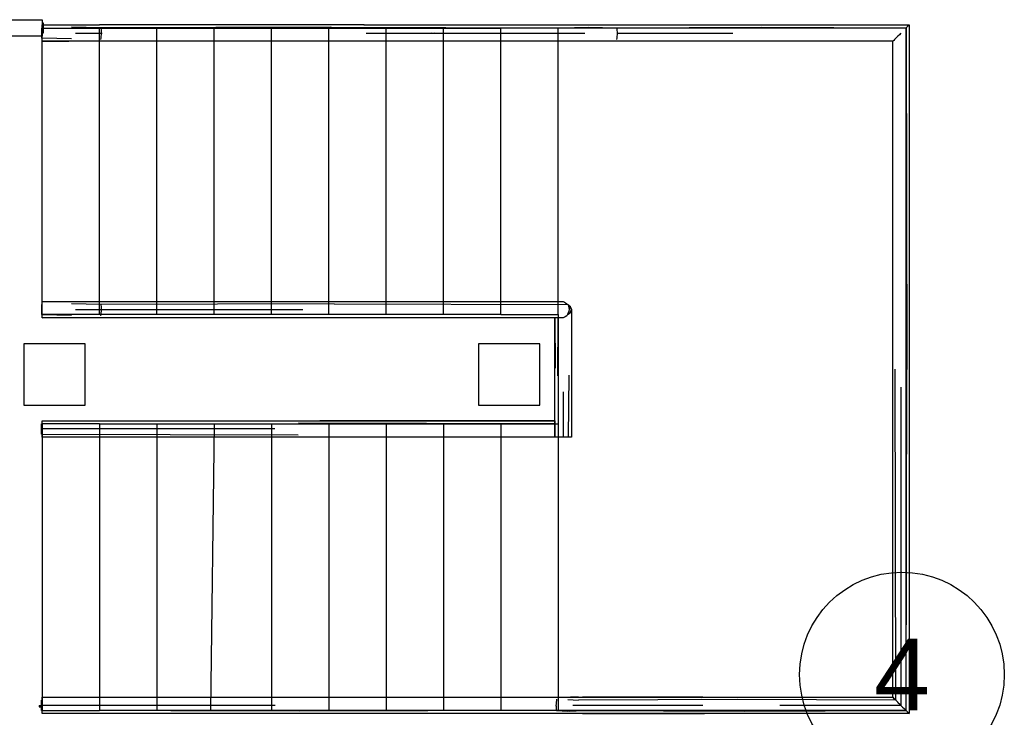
# Model space of a CAD drawing. Extents: x -24342 to 73038, y -9656 to 30949.
# Tile 108 of 170: x 1388 to 1869, y 10075 to 10416. Entities that reach past the tile are written whole.
import ezdxf
from ezdxf.enums import TextEntityAlignment as Align

# ---------------------------------------------------------------- set-up
doc = ezdxf.new("R2010")
doc.units = 0
doc.linetypes.add('ACAD_ISO12W100', pattern=[21, 12, -3, 0, -3, 0, -3])
for name, color, linetype in [('0_XREF', 250, 'Continuous'), ('21.0032_xref_r+1_02_pro$0$02-01 File _ Axe.Construction', 251, 'Continuous'), ('21.0032_xref_r+1_02_pro$0$A-FLOR-HRAL-OTLN.Modèle IFC', 251, 'Continuous'), ('21.0032_xref_r+1_02_pro$0$S-COLS-____-OTLN.Modèle IFC', 251, 'Continuous'), ('21.0032_xref_r+1_02_pro$0$S-STRS-____-OTLN.Modèle IFC', 251, 'Continuous')]:
    doc.layers.add(name, color=color, linetype=linetype)
doc.styles.add('21.0032_xref_r+1_02_pro$0$STYLE_GENERE_5', font='arial.ttf')

# ---------------------------------------------------------------- blocks, each defined once
blk = doc.blocks.new('21.0032_xref_r+1_02_pro$0$Poteau_23_1', base_point=(14050.1, 2427.6))
at = {"layer": '21.0032_xref_r+1_02_pro$0$S-COLS-____-OTLN.Modèle IFC', "linetype": 'Continuous', "ltscale": 0.1, "flags": 128}
blk.add_lwpolyline([(13900.1, 2577.6), (13900.1, 2277.6), (14200.1, 2277.6), (14200.1, 2577.6)], close=True, dxfattribs=at)
blk = doc.blocks.new('21.0032_xref_r+1_02_pro$0$Poteau_24_1', base_point=(16271.2, 2427.6))
at = {"layer": '21.0032_xref_r+1_02_pro$0$S-COLS-____-OTLN.Modèle IFC', "linetype": 'Continuous', "ltscale": 0.1, "flags": 128}
blk.add_lwpolyline([(16121.2, 2577.6), (16121.2, 2277.6), (16421.2, 2277.6), (16421.2, 2577.6)], close=True, dxfattribs=at)
blk = doc.blocks.new('21.0032_xref_r+1_02_pro$0$Elément Modèle 29[32]_1', base_point=(13990.1, 785.1))
at = {"layer": '21.0032_xref_r+1_02_pro$0$S-STRS-____-OTLN.Modèle IFC', "linetype": 'Continuous', "ltscale": 0.1}
for p, q in [((13990.1, 2720), (13990.1, 4120)), ((13990.1, 4120), (14270.1, 4120)), ((14270.1, 4120), (14550.1, 4120)), ((14270.1, 2720), (14270.1, 4120)), ((14550.1, 4120), (14830.1, 4120)), ((14550.1, 2720), (14550.1, 4120)), ((14830.1, 4120), (15110.1, 4120)), ((14830.1, 2720), (14830.1, 4120)), ((15110.1, 4120), (15390.1, 4120)), ((15110.1, 2720), (15110.1, 4120)), ((15390.1, 4120), (15670.1, 4120)), ((15390.1, 2720), (15390.1, 4120)), ((15670.1, 4120), (15950.1, 4120)), ((15670.1, 2720), (15670.1, 4120)), ((15950.1, 4120), (16230.1, 4120)), ((15950.1, 2720), (15950.1, 4120)), ((16486.7, 4120), (16230.1, 4120)), ((16230.1, 2720), (16230.1, 4120)), ((16510.1, 4120), (16486.7, 4120)), ((18210.1, 4120), (16510.1, 4120)), ((16510.1, 2720), (16510.1, 4120)), ((18210.1, 786.7), (18210.1, 4120)), ((14270.1, 2720), (13990.1, 2720)), ((14550.1, 2720), (14270.1, 2720)), ((14830.1, 2720), (14550.1, 2720)), ((15110.1, 2720), (14830.1, 2720)), ((15390.1, 2720), (15110.1, 2720)), ((15670.1, 2720), (15390.1, 2720)), ((15950.1, 2720), (15670.1, 2720)), ((16230.1, 2720), (15950.1, 2720)), ((16230.1, 2720), (16486.7, 2720)), ((16486.7, 2720), (16510.1, 2720)), ((16510.1, 2720), (16510.1, 2186.7)), ((14270.1, 2186.7), (13990.1, 2186.7)), ((13990.1, 2186.7), (13990.1, 786.7)), ((14270.1, 2186.7), (14550.1, 2186.7)), ((14270.1, 2186.7), (14270.1, 786.7)), ((14550.1, 2186.7), (14830.1, 2186.7)), ((14550.1, 2186.7), (14550.1, 786.7)), ((14830.1, 2186.7), (14811.9, 786.7)), ((14830.1, 2186.7), (15110.1, 2186.7)), ((15110.1, 2186.7), (15390.1, 2186.7)), ((15110.1, 2186.7), (15110.1, 786.7)), ((15390.1, 2186.7), (15670.1, 2186.7)), ((15390.1, 2186.7), (15390.1, 786.7)), ((15670.1, 2186.7), (15950.1, 2186.7)), ((15670.1, 2186.7), (15670.1, 786.7)), ((15950.1, 2186.7), (16230.1, 2186.7)), ((15950.1, 2186.7), (15950.1, 786.7)), ((16230.1, 2186.7), (16510.1, 2186.7)), ((16230.1, 2186.7), (16230.1, 786.7)), ((16510.1, 2186.7), (16510.1, 786.7)), ((13990.1, 786.7), (14270.1, 786.7)), ((14550.1, 786.7), (14270.1, 786.7)), ((14811.9, 786.7), (14550.1, 786.7)), ((15110.1, 786.7), (14811.9, 786.7)), ((15390.1, 786.7), (15110.1, 786.7)), ((15670.1, 786.7), (15390.1, 786.7)), ((15950.1, 786.7), (15670.1, 786.7)), ((16230.1, 786.7), (15950.1, 786.7)), ((16510.1, 786.7), (16230.1, 786.7)), ((16813.4, 786.7), (16510.1, 786.7)), ((18210.1, 786.7), (16813.4, 786.7))]:
    blk.add_line(p, q, dxfattribs=at)
blk = doc.blocks.new('21.0032_xref_r+1_02_pro$0$Barrière 13[33]_1', base_point=(13975.1, 769.9))
at = {"layer": '21.0032_xref_r+1_02_pro$0$A-FLOR-HRAL-OTLN.Modèle IFC', "linetype": 'Continuous', "ltscale": 0.1}
for p, q in [((13986.1, 4119.6), (13990.1, 4119.6)), ((13986.1, 4119.6), (13986.1, 4069.6)), ((13990.1, 4130.8), (13990.1, 4135.2)), ((13990.1, 4135.2), (14112.8, 4135.2)), ((13990.1, 4126.5), (13990.1, 4130.8)), ((13990.1, 4118.7), (13990.1, 4126.5)), ((13990.1, 4110.8), (13990.1, 4118.7)), ((13990.1, 4103), (13990.1, 4110.8)), ((13990.1, 4095.2), (13990.1, 4103)), ((13990.1, 4082.7), (13990.1, 4095.2)), ((14112.8, 4135.2), (14145.4, 4135.2)), ((14276.9, 4120.1), (14132.6, 4123.5)), ((14145.4, 4135.2), (14270.1, 4135.2)), ((14152.2, 4095.2), (14278.8, 4095.2)), ((15215, 4135.2), (14270.1, 4135.2)), ((15400.8, 4123.6), (14276.9, 4120.1)), ((14276.9, 4120.1), (14277.9, 4107.7)), ((14277.9, 4107.7), (14278.2, 4103.5)), ((14278.8, 4095.2), (14278, 4087.4)), ((14278.2, 4103.5), (14278.4, 4101.4)), ((14278.4, 4101.4), (14278.8, 4095.2)), ((15563, 4135.2), (15215, 4135.2)), ((15400.8, 4123.6), (16522.7, 4120.1)), ((15563, 4135.2), (16510.1, 4135.2)), ((15573.9, 4095.2), (15576, 4095.2)), ((15576, 4095.2), (16526.2, 4095.2)), ((15894.1, 4098), (15894.1, 4098)), ((15906.1, 4098.1), (15906.1, 4098.1)), ((16510.1, 4135.2), (16626, 4135.2)), ((16522.7, 4120.1), (16659.3, 4123.5)), ((16526.2, 4095.2), (16640.7, 4095.2)), ((16626, 4135.2), (16675.6, 4135.2)), ((16659.3, 4123.5), (16796.9, 4120.1)), ((16675.6, 4135.2), (16790.1, 4135.2)), ((16790.1, 4135.2), (17660.6, 4135.2)), ((16796.9, 4120.1), (17504.6, 4123.5)), ((16796.9, 4120.1), (16797.9, 4107.7)), ((16797.9, 4107.7), (16798.4, 4101.1)), ((16798.8, 4095.2), (16798, 4087.4)), ((16798.4, 4101.1), (16798.4, 4100.9)), ((16798.4, 4100.9), (16798.8, 4095.2)), ((16798.8, 4095.2), (17363.5, 4095.2)), ((17504.6, 4123.5), (18210.2, 4120.1)), ((17660.6, 4135.2), (17666.8, 4135.2)), ((17666.8, 4135.2), (18225.3, 4135.2)), ((18185.3, 4095.2), (18177.5, 4087.4)), ((18214, 4123.9), (18210.2, 4120.1)), ((18210.2, 4120.1), (18213.7, 2452.1)), ((18217.7, 4127.7), (18214, 4123.9)), ((18221.5, 4131.4), (18217.7, 4127.7)), ((18225.3, 4135.2), (18221.5, 4131.4)), ((18225.3, 4135.2), (18224.6, 2632.5)), ((18225.3, 4135.2), (18225.3, 2479.7)), ((13990.1, 4069.6), (13986.1, 4069.6)), ((13990.1, 4070.3), (13990.1, 4082.7)), ((13990.1, 4066.5), (13990.1, 4070.3)), ((14133.2, 4067), (13990.1, 4070.3)), ((13990.1, 4062.7), (13990.1, 4066.5)), ((13990.1, 4059), (13990.1, 4062.7)), ((13990.1, 4055.2), (13990.1, 4059)), ((13990.1, 4055.2), (14120.2, 4055.9)), ((14116.7, 4055.2), (13990.1, 4055.2)), ((14145.4, 4055.2), (14116.7, 4055.2)), ((14270.1, 4055.2), (14145.4, 4055.2)), ((15212.9, 4055.2), (14270.1, 4055.2)), ((14276.4, 4071.8), (14275.5, 4063.9)), ((14277.2, 4079.6), (14276.4, 4071.8)), ((14278, 4087.4), (14277.2, 4079.6)), ((15565.1, 4055.2), (15212.9, 4055.2)), ((16510.1, 4055.2), (15565.1, 4055.2)), ((16650.1, 4055.2), (16510.1, 4055.2)), ((16677.1, 4055.2), (16650.1, 4055.2)), ((16790.1, 4055.2), (16677.1, 4055.2)), ((17345, 4055.2), (16790.1, 4055.2)), ((16796.4, 4071.8), (16795.5, 4063.9)), ((16797.2, 4079.6), (16796.4, 4071.8)), ((16798, 4087.4), (16797.2, 4079.6)), ((17596.6, 4055.2), (17345, 4055.2)), ((18145.3, 4055.2), (17596.6, 4055.2)), ((18147.3, 4057.2), (18145.3, 4055.2)), ((18145.3, 2559.7), (18145.3, 4055.2)), ((18147.9, 4057.8), (18147.3, 4057.2)), ((18149.6, 4059.6), (18147.9, 4057.8)), ((18154, 4063.9), (18149.6, 4059.6)), ((18161.8, 4071.8), (18154, 4063.9)), ((18169.6, 4079.6), (18161.8, 4071.8)), ((18177.5, 4087.4), (18169.6, 4079.6)), ((18145.3, 2368), (18145.3, 2559.7)), ((18160.3, 836.5), (18157.2, 2454.1)), ((18225.3, 2479.7), (18225.3, 2406.4)), ((18225.3, 2406.4), (18225.3, 771.5)), ((18145.3, 851.5), (18145.3, 2368)), ((18145.3, 851.5), (18145.9, 2335.7)), ((13986.1, 837.1), (13990.1, 837.1)), ((13986.1, 787.1), (13986.1, 837.1)), ((13990.1, 848.8), (13990.1, 851.5)), ((13990.1, 851.5), (15136.5, 851.5)), ((13990.1, 847.2), (13990.1, 848.8)), ((13990.1, 842.8), (13990.1, 847.2)), ((13990.1, 835), (13990.1, 842.8)), ((13990.1, 827.2), (13990.1, 835)), ((13990.1, 818.9), (13990.1, 827.2)), ((13990.1, 811.5), (13990.1, 818.9)), ((15136.5, 851.5), (15361.3, 851.5)), ((15361.3, 851.5), (16510.1, 851.5)), ((16501.3, 811.5), (16502.1, 818.9)), ((16502.1, 819.3), (16502.9, 827.2)), ((16502.1, 818.9), (16502.1, 819.3)), ((16502.9, 827.2), (16503.8, 835)), ((16503.8, 835), (16504.6, 842.8)), ((16510.1, 851.5), (16547.3, 851.5)), ((16547.3, 851.5), (16571.2, 851.5)), ((16557.3, 839.8), (16610.1, 836.5)), ((16610.1, 851.5), (16571.2, 851.5)), ((16610.1, 851.5), (17194, 851.5)), ((16610.1, 851.5), (17211.6, 850.9)), ((17385.2, 839.8), (16610.1, 836.5)), ((17194, 851.5), (17553.7, 851.5)), ((18160.3, 836.5), (17385.2, 839.8)), ((17553.7, 851.5), (18145.3, 851.5)), ((18145.3, 851.5), (18149, 847.8)), ((18149, 847.8), (18152.8, 844)), ((18152.8, 844), (18156.6, 840.2)), ((18156.6, 840.2), (18160.3, 836.5)), ((13975.1, 810.4), (13986.1, 810.4)), ((13975.1, 810.4), (13975.1, 805.4)), ((13975.1, 805.4), (13986.1, 805.4)), ((13990.1, 787.1), (13986.1, 787.1)), ((13990.1, 803.7), (13990.1, 811.5)), ((15127.7, 811.5), (13990.1, 811.5)), ((13990.1, 799.1), (13990.1, 803.7)), ((13990.1, 786.6), (13990.1, 799.1)), ((13990.1, 782.8), (13990.1, 786.6)), ((15245.5, 783.2), (13990.1, 786.6)), ((13990.1, 779.1), (13990.1, 782.8)), ((13990.1, 775.3), (13990.1, 779.1)), ((13990.1, 771.5), (13990.1, 775.3)), ((15134.1, 771.5), (13990.1, 771.5)), ((15363.7, 771.5), (15134.1, 771.5)), ((16503.2, 786.6), (15245.5, 783.2)), ((16510.1, 771.5), (15363.7, 771.5)), ((16501.7, 806.6), (16501.3, 811.5)), ((16501.9, 803.7), (16501.7, 806.6)), ((16502.2, 799.1), (16501.9, 803.7)), ((16503.2, 786.6), (16502.2, 799.1)), ((16503.2, 786.6), (16556.6, 783.4)), ((16547.3, 771.5), (16510.1, 771.5)), ((16574.5, 771.5), (16547.3, 771.5)), ((16610.1, 771.5), (16574.5, 771.5)), ((17626.3, 771.5), (16610.1, 771.5)), ((18185.3, 811.5), (17593.7, 811.5)), ((17633.7, 771.5), (17626.3, 771.5)), ((18225.3, 771.5), (17633.7, 771.5)), ((18185.3, 811.5), (18193.1, 803.7)), ((18193.1, 803.7), (18200.9, 795.9)), ((18200.9, 795.9), (18208.7, 788.1)), ((18208.7, 788.1), (18216.5, 780.3)), ((18216.5, 780.3), (18219, 777.8)), ((18219, 777.8), (18220.9, 775.9)), ((18220.9, 775.9), (18221.5, 775.3)), ((18221.5, 775.3), (18222.7, 774.1)), ((18222.7, 774.1), (18225.3, 771.5))]:
    blk.add_line(p, q, dxfattribs=at)
blk = doc.blocks.new('21.0032_xref_r+1_02_pro$0$Barrière 14[34]_1', base_point=(13986.1, 2120.4))
at = {"layer": '21.0032_xref_r+1_02_pro$0$A-FLOR-HRAL-OTLN.Modèle IFC', "linetype": 'Continuous', "ltscale": 0.1}
for p, q in [((13986.1, 2770.4), (13990.1, 2770.4)), ((13986.1, 2770.4), (13986.1, 2720.4)), ((13990.1, 2780.4), (13990.1, 2784.8)), ((13990.1, 2784.8), (14112.8, 2784.8)), ((13990.1, 2776.1), (13990.1, 2780.4)), ((13990.1, 2768.2), (13990.1, 2776.1)), ((13990.1, 2760.4), (13990.1, 2768.2)), ((13990.1, 2752.6), (13990.1, 2760.4)), ((13990.1, 2744.8), (13990.1, 2752.6)), ((13990.1, 2732.3), (13990.1, 2744.8)), ((14112.8, 2784.8), (14145.4, 2784.8)), ((14276.9, 2769.7), (14132.6, 2773.1)), ((14145.4, 2784.8), (14270.1, 2784.8)), ((14152.2, 2744.8), (14278.8, 2744.8)), ((14270.1, 2784.8), (15238.8, 2784.8)), ((15416.4, 2773.1), (14276.9, 2769.7)), ((14276.9, 2769.7), (14277.9, 2757.3)), ((14277.9, 2757.3), (14278.2, 2753)), ((14278.8, 2744.8), (14278, 2737)), ((14278.2, 2753), (14278.4, 2751)), ((14278.4, 2751), (14278.8, 2744.8)), ((14278.8, 2744.8), (15262.7, 2744.8)), ((15238.8, 2784.8), (15572.3, 2784.8)), ((15416.4, 2773.1), (16558.3, 2769.7)), ((15572.3, 2784.8), (16534.9, 2784.8)), ((16534.9, 2784.8), (16540.7, 2781)), ((16540.7, 2781), (16546.6, 2777.3)), ((16546.6, 2777.3), (16552.4, 2773.5)), ((16552.4, 2773.5), (16558.3, 2769.7)), ((16558.3, 2769.7), (16558.6, 2768.6)), ((16559.8, 2768.2), (16558.5, 2768.9)), ((16558.6, 2768.6), (16560.6, 2761.2)), ((16559.8, 2768.2), (16558.6, 2768.6)), ((16563.6, 2762.4), (16559.8, 2768.2)), ((16563, 2766.1), (16559.8, 2768.2)), ((16560.6, 2761.2), (16562.7, 2753)), ((16564.9, 2744.8), (16562.1, 2737.1)), ((16562.7, 2753), (16564.9, 2744.8)), ((16563, 2766.1), (16566.1, 2763.5)), ((16567.3, 2756.5), (16563.6, 2762.4)), ((16566.1, 2763.5), (16568.8, 2760.7)), ((16567.3, 2756.5), (16568.8, 2760.7)), ((16571.1, 2750.7), (16567.3, 2756.5)), ((16570.5, 2754.1), (16567.3, 2756.5)), ((16568.8, 2760.7), (16570.5, 2754.1)), ((16570.5, 2754.1), (16574.9, 2744.8)), ((16574.9, 2744.8), (16571.1, 2750.7)), ((16572.1, 2738.9), (16574.9, 2744.8)), ((16574.9, 2744.8), (16574.2, 2739.4)), ((16574.9, 2744.8), (16574.9, 2493.5)), ((13990.1, 2720.4), (13986.1, 2720.4)), ((13990.1, 2719.9), (13990.1, 2732.3)), ((13990.1, 2716.1), (13990.1, 2719.9)), ((14133.2, 2716.5), (13990.1, 2719.9)), ((13990.1, 2712.3), (13990.1, 2716.1)), ((13990.1, 2708.6), (13990.1, 2712.3)), ((13990.1, 2704.8), (13990.1, 2708.6)), ((13990.1, 2704.8), (14120.2, 2705.4)), ((14116.7, 2704.8), (13990.1, 2704.8)), ((14145.4, 2704.8), (14116.7, 2704.8)), ((14270.1, 2704.8), (14145.4, 2704.8)), ((15232.7, 2704.8), (14270.1, 2704.8)), ((14276.4, 2721.3), (14275.5, 2713.5)), ((14277.2, 2729.2), (14276.4, 2721.3)), ((14278, 2737), (14277.2, 2729.2)), ((15578.3, 2704.8), (15232.7, 2704.8)), ((16534.9, 2704.8), (15578.3, 2704.8)), ((16494.9, 2493.5), (16494.9, 2704.8)), ((16494.9, 2704.8), (16495.5, 2458.2)), ((16509.7, 2704.8), (16506.6, 2421.3)), ((16541, 2707.7), (16534.9, 2704.8)), ((16544.2, 2709.2), (16541, 2707.7)), ((16553.6, 2713.5), (16544.2, 2709.2)), ((16556.4, 2721.4), (16553.6, 2713.5)), ((16559.8, 2721.3), (16556, 2720.3)), ((16556.9, 2722.8), (16556.4, 2721.4)), ((16559.3, 2729.3), (16556.9, 2722.8)), ((16556.9, 2722.8), (16558.3, 2723.3)), ((16558.3, 2723.3), (16566.1, 2726.1)), ((16562.1, 2737.1), (16559.3, 2729.3)), ((16566.1, 2726.1), (16559.8, 2721.3)), ((16566.1, 2726.1), (16570.5, 2735.4)), ((16568.9, 2729.1), (16566.1, 2726.1)), ((16572.3, 2734.2), (16568.9, 2729.1)), ((16570.5, 2735.4), (16572.1, 2738.9)), ((16574.2, 2739.4), (16572.3, 2734.2)), ((16494.9, 2381.7), (16494.9, 2493.5)), ((16574.9, 2493.5), (16574.9, 2363.8)), ((16563.2, 2423.7), (16559.8, 2121.3)), ((16494.9, 2121.3), (16494.9, 2381.7)), ((16574.9, 2363.8), (16574.9, 2121.3)), ((16534.9, 2342.6), (16534.9, 2121.3)), ((13986.1, 2186.3), (13990.1, 2186.3)), ((13986.1, 2136.3), (13986.1, 2186.3)), ((13990.1, 2199.2), (13990.1, 2201.9)), ((13990.1, 2201.9), (15125, 2201.9)), ((13990.1, 2197.6), (13990.1, 2199.2)), ((13990.1, 2193.2), (13990.1, 2197.6)), ((13990.1, 2185.4), (13990.1, 2193.2)), ((13990.1, 2177.6), (13990.1, 2185.4)), ((13990.1, 2169.8), (13990.1, 2177.6)), ((13990.1, 2161.9), (13990.1, 2169.8)), ((15125, 2201.9), (15359.3, 2201.9)), ((16494.2, 2186.9), (15242.8, 2190.2)), ((16494.2, 2201.9), (15345.8, 2201.3)), ((15359.3, 2201.9), (16494.2, 2201.9)), ((16494.2, 2201.9), (16494.2, 2198.2)), ((16494.2, 2198.2), (16494.2, 2194.4)), ((16494.2, 2194.4), (16494.2, 2190.7)), ((16494.2, 2190.7), (16494.2, 2186.9)), ((16494.2, 2186.9), (16494.2, 2174.4)), ((16494.2, 2174.4), (16494.2, 2161.9)), ((16494.9, 2171.3), (16494.2, 2171.3)), ((13990.1, 2136.3), (13986.1, 2136.3)), ((13990.1, 2154.1), (13990.1, 2161.9)), ((15125, 2161.9), (13990.1, 2161.9)), ((13990.1, 2149.5), (13990.1, 2154.1)), ((13990.1, 2137), (13990.1, 2149.5)), ((13990.1, 2133.2), (13990.1, 2137)), ((13990.1, 2137), (15240.5, 2133.7)), ((13990.1, 2129.5), (13990.1, 2133.2)), ((13990.1, 2125.7), (13990.1, 2129.5)), ((13990.1, 2121.9), (13990.1, 2125.7)), ((15125, 2121.9), (13990.1, 2121.9)), ((15359.3, 2121.9), (15125, 2121.9)), ((16494.2, 2121.9), (15359.3, 2121.9)), ((16494.2, 2161.9), (16494.2, 2154.1)), ((16494.2, 2154.1), (16494.2, 2146.3)), ((16494.2, 2151.3), (16494.9, 2151.3)), ((16494.2, 2146.3), (16494.2, 2138.5)), ((16494.2, 2138.5), (16494.2, 2130.7)), ((16494.2, 2130.7), (16494.2, 2126.3)), ((16494.2, 2126.3), (16494.2, 2121.9)), ((16497.8, 2121.3), (16494.9, 2121.3)), ((16499.2, 2121.3), (16497.8, 2121.3)), ((16503.6, 2121.3), (16499.2, 2121.3)), ((16511.4, 2121.3), (16503.6, 2121.3)), ((16519.2, 2121.3), (16511.4, 2121.3)), ((16527, 2121.3), (16519.2, 2121.3)), ((16534.9, 2121.3), (16527, 2121.3)), ((16543.4, 2121.3), (16534.9, 2121.3)), ((16547.3, 2121.3), (16543.4, 2121.3)), ((16559.8, 2121.3), (16547.3, 2121.3)), ((16563.6, 2121.3), (16559.8, 2121.3)), ((16567.3, 2121.3), (16563.6, 2121.3)), ((16571.1, 2121.3), (16567.3, 2121.3)), ((16574.9, 2121.3), (16571.1, 2121.3))]:
    blk.add_line(p, q, dxfattribs=at)
blk = doc.blocks.new('21.0032_xref_r+1_02_pro$0$Elément Modèle 50[654]_1', base_point=(13990.1, 785.1))
at = {"layer": '21.0032_xref_r+1_02_pro$0$S-STRS-____-OTLN.Modèle IFC', "linetype": 'Continuous', "ltscale": 0.1}
for p, q in [((13990.1, 2720), (13990.1, 4120)), ((13990.1, 4120), (14270.1, 4120)), ((14270.1, 4120), (14550.1, 4120)), ((14270.1, 2720), (14270.1, 4120)), ((14550.1, 4120), (14830.1, 4120)), ((14550.1, 2720), (14550.1, 4120)), ((14830.1, 4120), (15110.1, 4120)), ((14830.1, 2720), (14830.1, 4120)), ((15110.1, 4120), (15390.1, 4120)), ((15110.1, 2720), (15110.1, 4120)), ((15390.1, 4120), (15670.1, 4120)), ((15390.1, 2720), (15390.1, 4120)), ((15670.1, 4120), (15950.1, 4120)), ((15670.1, 2720), (15670.1, 4120)), ((15950.1, 4120), (16230.1, 4120)), ((15950.1, 2720), (15950.1, 4120)), ((16486.6, 4120), (16230.1, 4120)), ((16230.1, 2720), (16230.1, 4120)), ((16510.1, 4120), (16486.6, 4120)), ((18210.1, 4120), (16510.1, 4120)), ((16510.1, 2720), (16510.1, 4120)), ((18210.1, 786.7), (18210.1, 4120)), ((14270.1, 2720), (13990.1, 2720)), ((14550.1, 2720), (14270.1, 2720)), ((14830.1, 2720), (14550.1, 2720)), ((15110.1, 2720), (14830.1, 2720)), ((15390.1, 2720), (15110.1, 2720)), ((15670.1, 2720), (15390.1, 2720)), ((15950.1, 2720), (15670.1, 2720)), ((16230.1, 2720), (15950.1, 2720)), ((16230.1, 2720), (16486.6, 2720)), ((16486.6, 2720), (16510.1, 2720)), ((16510.1, 2720), (16510.1, 2186.7)), ((14270.1, 2186.7), (13990.1, 2186.7)), ((13990.1, 2186.7), (13990.1, 786.7)), ((14270.1, 2186.7), (14550.1, 2186.7)), ((14270.1, 2186.7), (14270.1, 786.7)), ((14550.1, 2186.7), (14830.1, 2186.7)), ((14550.1, 2186.7), (14550.1, 786.7)), ((14830.1, 2186.7), (14811.9, 786.7)), ((14830.1, 2186.7), (15110.1, 2186.7)), ((15110.1, 2186.7), (15390.1, 2186.7)), ((15110.1, 2186.7), (15110.1, 786.7)), ((15390.1, 2186.7), (15670.1, 2186.7)), ((15390.1, 2186.7), (15390.1, 786.7)), ((15670.1, 2186.7), (15950.1, 2186.7)), ((15670.1, 2186.7), (15670.1, 786.7)), ((15950.1, 2186.7), (16230.1, 2186.7)), ((15950.1, 2186.7), (15950.1, 786.7)), ((16230.1, 2186.7), (16510.1, 2186.7)), ((16230.1, 2186.7), (16230.1, 786.7)), ((16510.1, 2186.7), (16510.1, 786.7)), ((13990.1, 786.7), (14270.1, 786.7)), ((14550.1, 786.7), (14270.1, 786.7)), ((14811.9, 786.7), (14550.1, 786.7)), ((15110.1, 786.7), (14811.9, 786.7)), ((15390.1, 786.7), (15110.1, 786.7)), ((15670.1, 786.7), (15390.1, 786.7)), ((15950.1, 786.7), (15670.1, 786.7)), ((16230.1, 786.7), (15950.1, 786.7)), ((16510.1, 786.7), (16230.1, 786.7)), ((16813.6, 786.7), (16510.1, 786.7)), ((18210.1, 786.7), (16813.6, 786.7))]:
    blk.add_line(p, q, dxfattribs=at)
blk = doc.blocks.new('21.0032_xref_r+1_02_pro$0$Barrière 25[655]_1', base_point=(13985.1, 769.9))
at = {"layer": '21.0032_xref_r+1_02_pro$0$A-FLOR-HRAL-OTLN.Modèle IFC', "linetype": 'Continuous', "ltscale": 0.1}
for p, q in [((13986.1, 4119.6), (13990.1, 4119.6)), ((13986.1, 4119.6), (13986.1, 4069.6)), ((13990.1, 4130.8), (13990.1, 4135.2)), ((13990.1, 4135.2), (14112.8, 4135.2)), ((13990.1, 4126.5), (13990.1, 4130.8)), ((13990.1, 4118.7), (13990.1, 4126.5)), ((13990.1, 4110.8), (13990.1, 4118.7)), ((13990.1, 4103), (13990.1, 4110.8)), ((13990.1, 4095.2), (13990.1, 4103)), ((13990.1, 4082.7), (13990.1, 4095.2)), ((14112.8, 4135.2), (14145.4, 4135.2)), ((14276.9, 4120.1), (14132.6, 4123.5)), ((14145.4, 4135.2), (14270.1, 4135.2)), ((14152.2, 4095.2), (14278.9, 4095.2)), ((15216.1, 4135.2), (14270.1, 4135.2)), ((15401.1, 4123.6), (14276.9, 4120.1)), ((14276.9, 4120.1), (14277.9, 4107.7)), ((14277.9, 4107.7), (14278.2, 4103.5)), ((14278.9, 4095.2), (14278, 4087.4)), ((14278.2, 4103.5), (14278.4, 4101.4)), ((14278.4, 4101.4), (14278.9, 4095.2)), ((15561.9, 4135.2), (15216.1, 4135.2)), ((15401.1, 4123.6), (16522.7, 4120.1)), ((15561.9, 4135.2), (16510.1, 4135.2)), ((15572.8, 4095.2), (15575, 4095.2)), ((15575, 4095.2), (16526.3, 4095.2)), ((15894.1, 4098), (15894.1, 4098)), ((15906.1, 4098.1), (15906.1, 4098.1)), ((16510.1, 4135.2), (16625.9, 4135.2)), ((16522.7, 4120.1), (16659.3, 4123.5)), ((16526.3, 4095.2), (16640.7, 4095.2)), ((16625.9, 4135.2), (16675.7, 4135.2)), ((16659.3, 4123.5), (16796.9, 4120.1)), ((16675.7, 4135.2), (16790.1, 4135.2)), ((16790.1, 4135.2), (17660.6, 4135.2)), ((16796.9, 4120.1), (17504.6, 4123.5)), ((16796.9, 4120.1), (16797.9, 4107.7)), ((16797.9, 4107.7), (16798.4, 4101.1)), ((16798.9, 4095.2), (16798, 4087.4)), ((16798.4, 4101.1), (16798.4, 4100.9)), ((16798.4, 4100.9), (16798.9, 4095.2)), ((16798.9, 4095.2), (17363.5, 4095.2)), ((17504.6, 4123.5), (18210.2, 4120.1)), ((17660.6, 4135.2), (17666.8, 4135.2)), ((17666.8, 4135.2), (18225.3, 4135.2)), ((18185.3, 4095.2), (18178.2, 4088.2)), ((18214, 4123.9), (18210.2, 4120.1)), ((18213.6, 2453.4), (18210.2, 4120.1)), ((18217.7, 4127.7), (18214, 4123.9)), ((18221.5, 4131.4), (18217.7, 4127.7)), ((18221.9, 4131.9), (18221.5, 4131.4)), ((18225.3, 4135.2), (18221.9, 4131.9)), ((18225.3, 4135.2), (18225.3, 2427.1)), ((13990.1, 4069.6), (13986.1, 4069.6)), ((13990.1, 4070.3), (13990.1, 4082.7)), ((13990.1, 4066.5), (13990.1, 4070.3)), ((14133.2, 4067), (13990.1, 4070.3)), ((13990.1, 4062.7), (13990.1, 4066.5)), ((13990.1, 4059), (13990.1, 4062.7)), ((13990.1, 4055.2), (13990.1, 4059)), ((13990.1, 4055.2), (14120.3, 4055.9)), ((14116.7, 4055.2), (13990.1, 4055.2)), ((14145.4, 4055.2), (14116.7, 4055.2)), ((14270.1, 4055.2), (14145.4, 4055.2)), ((15214, 4055.2), (14270.1, 4055.2)), ((14276.4, 4071.8), (14275.6, 4063.9)), ((14277.2, 4079.6), (14276.4, 4071.8)), ((14278, 4087.4), (14277.2, 4079.6)), ((15564, 4055.2), (15214, 4055.2)), ((16510.1, 4055.2), (15564, 4055.2)), ((16650.1, 4055.2), (16510.1, 4055.2)), ((16677.2, 4055.2), (16650.1, 4055.2)), ((16790.1, 4055.2), (16677.2, 4055.2)), ((17345, 4055.2), (16790.1, 4055.2)), ((16796.4, 4071.8), (16795.6, 4063.9)), ((16797.2, 4079.6), (16796.4, 4071.8)), ((16798, 4087.4), (16797.2, 4079.6)), ((17596.6, 4055.2), (17345, 4055.2)), ((18145.3, 4055.2), (17596.6, 4055.2)), ((18147.3, 4057.2), (18145.3, 4055.2)), ((18145.3, 2368), (18145.3, 4055.2)), ((18147.9, 4057.8), (18147.3, 4057.2)), ((18149.6, 4059.6), (18147.9, 4057.8)), ((18154, 4063.9), (18149.6, 4059.6)), ((18161.8, 4071.8), (18154, 4063.9)), ((18169.6, 4079.6), (18161.8, 4071.8)), ((18177.5, 4087.4), (18169.6, 4079.6)), ((18178.2, 4088.2), (18177.5, 4087.4)), ((18210.2, 786.6), (18213.6, 2453.4)), ((18225.3, 2427.1), (18225.3, 2406.4)), ((18225.3, 2406.4), (18225.3, 771.5)), ((18145.3, 2347.1), (18145.3, 2368)), ((18185.3, 2366.4), (18185.3, 811.5)), ((18145.3, 851.5), (18145.3, 2347.1)), ((13986.1, 837.1), (13990.1, 837.1)), ((13986.1, 787.1), (13986.1, 837.1)), ((13990.1, 848.8), (13990.1, 851.5)), ((13990.1, 851.5), (15137.6, 851.5)), ((13990.1, 847.2), (13990.1, 848.8)), ((13990.1, 842.8), (13990.1, 847.2)), ((13990.1, 835), (13990.1, 842.8)), ((13990.1, 827.2), (13990.1, 835)), ((13990.1, 818.9), (13990.1, 827.2)), ((13990.1, 811.5), (13990.1, 818.9)), ((15137.6, 851.5), (15360.1, 851.5)), ((15360.1, 851.5), (16510.1, 851.5)), ((16501.2, 811.5), (16502, 818.9)), ((16502, 818.9), (16502.1, 819.3)), ((16502.1, 819.3), (16502.9, 827.2)), ((16502.9, 827.2), (16503.7, 835)), ((16503.7, 835), (16504.6, 842.8)), ((16510.1, 851.5), (16545.5, 851.5)), ((16545.5, 851.5), (16591.7, 851.5)), ((16591.7, 851.5), (16630.1, 851.5)), ((17217.8, 851.5), (16630.1, 851.5)), ((17217.8, 851.5), (17387.7, 851.5)), ((17387.7, 851.5), (18145.3, 851.5)), ((18147.2, 849.6), (18145.3, 851.5)), ((18147.9, 848.9), (18147.2, 849.6)), ((18149.6, 847.2), (18147.9, 848.9)), ((18154, 842.8), (18149.6, 847.2)), ((18161.8, 835), (18154, 842.8)), ((18164.8, 832), (18161.8, 835)), ((18169.6, 827.2), (18164.8, 832)), ((18175.1, 821.7), (18169.6, 827.2)), ((18178.2, 818.6), (18175.1, 821.7)), ((18185.3, 811.5), (18178.2, 818.6)), ((13985.1, 810.4), (13986.1, 810.4)), ((13985.1, 810.4), (13985.1, 805.4)), ((13985.1, 805.4), (13986.1, 805.4)), ((13990.1, 787.1), (13986.1, 787.1)), ((13990.1, 803.7), (13990.1, 811.5)), ((15128.8, 811.5), (13990.1, 811.5)), ((13990.1, 799.1), (13990.1, 803.7)), ((13990.1, 786.6), (13990.1, 799.1)), ((13990.1, 782.8), (13990.1, 786.6)), ((15245.5, 783.2), (13990.1, 786.6)), ((13990.1, 779.1), (13990.1, 782.8)), ((13990.1, 775.3), (13990.1, 779.1)), ((13990.1, 771.5), (13990.1, 775.3)), ((15135.2, 771.5), (13990.1, 771.5)), ((15362.5, 771.5), (15135.2, 771.5)), ((16503.2, 786.6), (15245.5, 783.2)), ((16510.1, 771.5), (15362.5, 771.5)), ((16501.9, 803.7), (16501.2, 811.5)), ((16502, 802.4), (16501.9, 803.7)), ((16502.2, 799.1), (16502, 802.4)), ((16502.6, 794.5), (16502.2, 799.1)), ((16503.2, 786.6), (16502.6, 794.5)), ((16503.2, 786.6), (16567.5, 783.2)), ((16588.6, 771.5), (16510.1, 771.5)), ((16567.5, 783.2), (16630.1, 786.6)), ((16585.8, 811.5), (16582.9, 811.5)), ((16630.1, 811.5), (16585.8, 811.5)), ((16591.7, 771.5), (16588.6, 771.5)), ((16630.1, 771.5), (16591.7, 771.5)), ((17217.8, 811.5), (16630.1, 811.5)), ((16630.1, 786.6), (17420.1, 783.2)), ((16630.1, 771.5), (17225.3, 771.5)), ((17637.5, 771.5), (17225.3, 771.5)), ((17420.1, 783.2), (18210.2, 786.6)), ((18225.3, 771.5), (17613.6, 772.1)), ((18225.3, 771.5), (17637.5, 771.5)), ((18214, 782.8), (18210.2, 786.6)), ((18215.6, 781.2), (18214, 782.8)), ((18217.7, 779.1), (18215.6, 781.2)), ((18220.4, 776.4), (18217.7, 779.1)), ((18221.9, 774.9), (18220.4, 776.4)), ((18225.3, 771.5), (18221.9, 774.9))]:
    blk.add_line(p, q, dxfattribs=at)
blk = doc.blocks.new('21.0032_xref_r+1_02_pro$0$Barrière 26[656]_1', base_point=(13986.1, 2120.4))
at = {"layer": '21.0032_xref_r+1_02_pro$0$A-FLOR-HRAL-OTLN.Modèle IFC', "linetype": 'Continuous', "ltscale": 0.1}
for p, q in [((13986.1, 2770.4), (13990.1, 2770.4)), ((13986.1, 2770.4), (13986.1, 2720.4)), ((13990.1, 2780.4), (13990.1, 2784.8)), ((13990.1, 2784.8), (14112.8, 2784.8)), ((13990.1, 2776.1), (13990.1, 2780.4)), ((13990.1, 2768.2), (13990.1, 2776.1)), ((13990.1, 2760.4), (13990.1, 2768.2)), ((13990.1, 2752.6), (13990.1, 2760.4)), ((13990.1, 2744.8), (13990.1, 2752.6)), ((13990.1, 2732.3), (13990.1, 2744.8)), ((14112.8, 2784.8), (14145.4, 2784.8)), ((14276.9, 2769.7), (14132.6, 2773.1)), ((14145.4, 2784.8), (14270.1, 2784.8)), ((14152.2, 2744.8), (14278.9, 2744.8)), ((14270.1, 2784.8), (15239.9, 2784.8)), ((15416.4, 2773.1), (14276.9, 2769.7)), ((14276.9, 2769.7), (14277.9, 2757.3)), ((14277.9, 2757.3), (14278.2, 2753)), ((14278.9, 2744.8), (14278, 2737)), ((14278.2, 2753), (14278.4, 2751)), ((14278.4, 2751), (14278.9, 2744.8)), ((14278.9, 2744.8), (15263.8, 2744.8)), ((15239.9, 2784.8), (15571.1, 2784.8)), ((15416.4, 2773.1), (16558.3, 2769.7)), ((15571.1, 2784.8), (16534.9, 2784.8)), ((16534.9, 2784.8), (16540.7, 2781)), ((16540.7, 2781), (16546.6, 2777.3)), ((16546.6, 2777.3), (16552.4, 2773.5)), ((16552.4, 2773.5), (16558.3, 2769.7)), ((16558.3, 2769.7), (16558.6, 2768.6)), ((16559.8, 2768.2), (16558.5, 2768.9)), ((16558.6, 2768.6), (16560.6, 2761.1)), ((16559.8, 2768.2), (16558.6, 2768.6)), ((16563.6, 2762.4), (16559.8, 2768.2)), ((16563, 2766.1), (16559.8, 2768.2)), ((16560.6, 2761.1), (16562.7, 2753)), ((16564.9, 2744.8), (16562.1, 2737.1)), ((16562.7, 2753), (16564.9, 2744.8)), ((16563, 2766.1), (16566.1, 2763.5)), ((16567.3, 2756.5), (16563.6, 2762.4)), ((16566.1, 2763.5), (16568.8, 2760.7)), ((16567.3, 2756.5), (16568.8, 2760.7)), ((16571.1, 2750.7), (16567.3, 2756.5)), ((16570.5, 2754.1), (16567.3, 2756.5)), ((16568.8, 2760.7), (16570.5, 2754.1)), ((16570.5, 2754.1), (16574.9, 2744.8)), ((16574.9, 2744.8), (16571.1, 2750.7)), ((16572.1, 2738.9), (16574.9, 2744.8)), ((16574.9, 2744.8), (16574.2, 2739.4)), ((16574.9, 2744.8), (16574.9, 2493.5)), ((13990.1, 2720.4), (13986.1, 2720.4)), ((13990.1, 2719.9), (13990.1, 2732.3)), ((13990.1, 2716.1), (13990.1, 2719.9)), ((14133.2, 2716.5), (13990.1, 2719.9)), ((13990.1, 2712.3), (13990.1, 2716.1)), ((13990.1, 2708.6), (13990.1, 2712.3)), ((13990.1, 2704.8), (13990.1, 2708.6)), ((13990.1, 2704.8), (14120.3, 2705.4)), ((14116.7, 2704.8), (13990.1, 2704.8)), ((14145.4, 2704.8), (14116.7, 2704.8)), ((14270.1, 2704.8), (14145.4, 2704.8)), ((15233.8, 2704.8), (14270.1, 2704.8)), ((14276.4, 2721.3), (14275.6, 2713.5)), ((14277.2, 2729.2), (14276.4, 2721.3)), ((14278, 2737), (14277.2, 2729.2)), ((15577.2, 2704.8), (15233.8, 2704.8)), ((16534.9, 2704.8), (15577.2, 2704.8)), ((16494.9, 2493.5), (16494.9, 2704.8)), ((16494.9, 2704.8), (16495.5, 2458.2)), ((16509.7, 2704.8), (16506.6, 2421.3)), ((16541, 2707.7), (16534.9, 2704.8)), ((16544.2, 2709.2), (16541, 2707.7)), ((16553.6, 2713.5), (16544.2, 2709.2)), ((16556.4, 2721.4), (16553.6, 2713.5)), ((16559.8, 2721.3), (16556, 2720.3)), ((16556.9, 2722.8), (16556.4, 2721.4)), ((16559.3, 2729.3), (16556.9, 2722.8)), ((16556.9, 2722.8), (16558.3, 2723.3)), ((16558.3, 2723.3), (16566.1, 2726.1)), ((16562.1, 2737.1), (16559.3, 2729.3)), ((16566.1, 2726.1), (16559.8, 2721.3)), ((16566.1, 2726.1), (16570.5, 2735.4)), ((16568.9, 2729.1), (16566.1, 2726.1)), ((16572.3, 2734.2), (16568.9, 2729.1)), ((16570.5, 2735.4), (16572.1, 2738.9)), ((16574.2, 2739.4), (16572.3, 2734.2)), ((16494.9, 2381.7), (16494.9, 2493.5)), ((16574.9, 2493.5), (16574.9, 2363.8)), ((16563.2, 2423.7), (16559.8, 2121.3)), ((16494.9, 2121.3), (16494.9, 2381.7)), ((16574.9, 2363.8), (16574.9, 2121.3)), ((16534.9, 2342.6), (16534.9, 2121.3)), ((13986.1, 2186.3), (13990.1, 2186.3)), ((13986.1, 2136.3), (13986.1, 2186.3)), ((13990.1, 2199.2), (13990.1, 2201.9)), ((13990.1, 2201.9), (15126.1, 2201.9)), ((13990.1, 2197.6), (13990.1, 2199.2)), ((13990.1, 2193.2), (13990.1, 2197.6)), ((13990.1, 2185.4), (13990.1, 2193.2)), ((13990.1, 2177.6), (13990.1, 2185.4)), ((13990.1, 2169.8), (13990.1, 2177.6)), ((13990.1, 2161.9), (13990.1, 2169.8)), ((15126.1, 2201.9), (15358.2, 2201.9)), ((16494.2, 2186.9), (15242.8, 2190.2)), ((16494.2, 2201.9), (15345.8, 2201.3)), ((15358.2, 2201.9), (16494.2, 2201.9)), ((16494.2, 2201.9), (16494.2, 2198.2)), ((16494.2, 2198.2), (16494.2, 2194.4)), ((16494.2, 2194.4), (16494.2, 2190.7)), ((16494.2, 2190.7), (16494.2, 2186.9)), ((16494.2, 2186.9), (16494.2, 2174.4)), ((16494.2, 2174.4), (16494.2, 2161.9)), ((16494.9, 2171.3), (16494.2, 2171.3)), ((13990.1, 2136.3), (13986.1, 2136.3)), ((13990.1, 2154.1), (13990.1, 2161.9)), ((15126.1, 2161.9), (13990.1, 2161.9)), ((13990.1, 2149.5), (13990.1, 2154.1)), ((13990.1, 2137), (13990.1, 2149.5)), ((13990.1, 2133.2), (13990.1, 2137)), ((13990.1, 2137), (15240.5, 2133.7)), ((13990.1, 2129.5), (13990.1, 2133.2)), ((13990.1, 2125.7), (13990.1, 2129.5)), ((13990.1, 2121.9), (13990.1, 2125.7)), ((15126.1, 2121.9), (13990.1, 2121.9)), ((15358.2, 2121.9), (15126.1, 2121.9)), ((16494.2, 2121.9), (15358.2, 2121.9)), ((16494.2, 2161.9), (16494.2, 2154.1)), ((16494.2, 2154.1), (16494.2, 2146.3)), ((16494.2, 2151.3), (16494.9, 2151.3)), ((16494.2, 2146.3), (16494.2, 2138.5)), ((16494.2, 2138.5), (16494.2, 2130.7)), ((16494.2, 2130.7), (16494.2, 2126.3)), ((16494.2, 2126.3), (16494.2, 2121.9)), ((16497.8, 2121.3), (16494.9, 2121.3)), ((16499.2, 2121.3), (16497.8, 2121.3)), ((16503.6, 2121.3), (16499.2, 2121.3)), ((16511.4, 2121.3), (16503.6, 2121.3)), ((16519.2, 2121.3), (16511.4, 2121.3)), ((16527, 2121.3), (16519.2, 2121.3)), ((16534.9, 2121.3), (16527, 2121.3)), ((16543.4, 2121.3), (16534.9, 2121.3)), ((16547.3, 2121.3), (16543.4, 2121.3)), ((16559.8, 2121.3), (16547.3, 2121.3)), ((16563.6, 2121.3), (16559.8, 2121.3)), ((16567.3, 2121.3), (16563.6, 2121.3)), ((16571.1, 2121.3), (16567.3, 2121.3)), ((16574.9, 2121.3), (16571.1, 2121.3))]:
    blk.add_line(p, q, dxfattribs=at)
blk = doc.blocks.new('21.0032_xref_r+1_02_pro$0$Barrière 43[722]_1', base_point=(12057.8, -4))
at = {"layer": '21.0032_xref_r+1_02_pro$0$A-FLOR-HRAL-OTLN.Modèle IFC', "linetype": 'Continuous', "ltscale": 0.1}
for p, q in [((12059.4, 4160.6), (13023.9, 4160.6)), ((12059.4, 4160.6), (12063.6, 4156.4)), ((12059.4, 2892.3), (12059.4, 4160.6)), ((12063.6, 4156.4), (12066, 4154)), ((12066, 4154), (12072.6, 4147.4)), ((13023.9, 4160.6), (13044.5, 4160.6)), ((13044.5, 4160.6), (13990.1, 4160.6)), ((13990.1, 4160.6), (13990.1, 4156.4)), ((13990.1, 4156.4), (13990.1, 4154)), ((13990.1, 4154), (13990.1, 4147.4)), ((13990.1, 4147.4), (13990.1, 4131.9)), ((13990.1, 4145), (13994.1, 4145)), ((13994.1, 4145), (13994.1, 4095)), ((12103.6, 4116.4), (12117.7, 4102.3)), ((12117.7, 4102.3), (12131.8, 4088.2)), ((13990.1, 4131.9), (13990.1, 4116.4)), ((13990.1, 4116.4), (13990.1, 4102.3)), ((13990.1, 4102.3), (13990.1, 4088.2)), ((13994.1, 4095), (13990.1, 4095)), ((12131.8, 4088.2), (12135.6, 4084.4)), ((12135.6, 4084.4), (12139.4, 4080.6)), ((13004.9, 4080.6), (12139.4, 4080.6)), ((12139.4, 4080.6), (12139.4, 2864.4)), ((13025.6, 4080.6), (13004.9, 4080.6)), ((13990.1, 4080.6), (13025.6, 4080.6)), ((13990.1, 4088.2), (13990.1, 4084.4)), ((13990.1, 4084.4), (13990.1, 4080.6)), ((12059.4, 1296.3), (12059.4, 2892.3)), ((12139.4, 2864.4), (12139.4, 2634.4)), ((12139.4, 2634.4), (12139.4, 0)), ((12132.8, 0), (12135.3, 2194.7)), ((12129.1, 2045.3), (12126.2, 0)), ((12059.4, 0), (12059.4, 1296.3)), ((12063.2, 0), (12059.4, 0)), ((12067, 0), (12063.2, 0)), ((12081.1, 0), (12067, 0)), ((12075, -4), (12075, 0)), ((12075, -4), (12125, -4)), ((12095.2, 0), (12081.1, 0)), ((12110.7, 0), (12095.2, 0)), ((12126.2, 0), (12110.7, 0)), ((12125, 0), (12125, -4)), ((12132.8, 0), (12126.2, 0)), ((12139.4, 0), (12132.8, 0))]:
    blk.add_line(p, q, dxfattribs=at)
blk = doc.blocks.new('21.0032_xref_r+1_02_pro$0$Marque grille standard[785]_1', base_point=(18190, -31547.1))
at = {"layer": '21.0032_xref_r+1_02_pro$0$02-01 File _ Axe.Construction', "linetype": 'Continuous', "ltscale": 0.1}
blk.add_circle((18190, 962.2), 500, dxfattribs=at)
at = {"layer": '21.0032_xref_r+1_02_pro$0$02-01 File _ Axe.Construction', "ltscale": 0.1, "style": '21.0032_xref_r+1_02_pro$0$STYLE_GENERE_5'}
for tag, p in [('AC_MarkerText_1_1', (18190, 1137.2)), ('AC_MarkerText_1_0', (18190, -31872.1))]:
    blk.add_attdef(tag, text='', height=350, rotation=360, dxfattribs=at).set_placement(p, align=Align.TOP_CENTER)
blk = doc.blocks.new('21.0032_xref_r+1_02_pro')
at = {"layer": '21.0032_xref_r+1_02_pro$0$02-01 File _ Axe.Construction', "linetype": 'Continuous', "ltscale": 0.1}
ref = blk.add_blockref('21.0032_xref_r+1_02_pro$0$Marque grille standard[785]_1', (1819, -3154.71), dxfattribs=dict(at, xscale=0.1, yscale=0.1, zscale=0.1))
ref.add_attrib('AC_MarkerText_1_1', '4', dxfattribs={"height": 35, "style": '21.0032_xref_r+1_02_pro$0$STYLE_GENERE_5'}).set_placement((1819, 113.72), align=Align.TOP_CENTER)
at = {"layer": '21.0032_xref_r+1_02_pro$0$A-FLOR-HRAL-OTLN.Modèle IFC', "linetype": 'Continuous', "ltscale": 0.1, "xscale": 0.1, "yscale": 0.1, "zscale": 0.1}
for name, p in [('21.0032_xref_r+1_02_pro$0$Barrière 43[722]_1', (1205.78, -0.4)), ('21.0032_xref_r+1_02_pro$0$Barrière 13[33]_1', (1397.51, 76.99)), ('21.0032_xref_r+1_02_pro$0$Barrière 25[655]_1', (1398.51, 76.99)), ('21.0032_xref_r+1_02_pro$0$Barrière 14[34]_1', (1398.61, 212.04)), ('21.0032_xref_r+1_02_pro$0$Barrière 26[656]_1', (1398.61, 212.04))]:
    blk.add_blockref(name, p, dxfattribs=at)
at = {"layer": '21.0032_xref_r+1_02_pro$0$S-COLS-____-OTLN.Modèle IFC', "ltscale": 0.1, "xscale": 0.1, "yscale": 0.1, "zscale": 0.1}
for name, p in [('21.0032_xref_r+1_02_pro$0$Poteau_23_1', (1405.01, 242.76)), ('21.0032_xref_r+1_02_pro$0$Poteau_24_1', (1627.12, 242.76))]:
    blk.add_blockref(name, p, dxfattribs=at)
at = {"layer": '21.0032_xref_r+1_02_pro$0$S-STRS-____-OTLN.Modèle IFC', "linetype": 'Continuous', "ltscale": 0.1, "xscale": 0.1, "yscale": 0.1, "zscale": 0.1}
for name in ['21.0032_xref_r+1_02_pro$0$Elément Modèle 29[32]_1', '21.0032_xref_r+1_02_pro$0$Elément Modèle 50[654]_1']:
    blk.add_blockref(name, (1399.01, 78.51), dxfattribs=at)

msp = doc.modelspace()

# ---------------------------------------------------------------- block references
at = {"layer": '0_XREF', "linetype": 'ACAD_ISO12W100'}
msp.add_blockref('21.0032_xref_r+1_02_pro', (0, 10000), dxfattribs=at)

doc.saveas('drawing.dxf')
